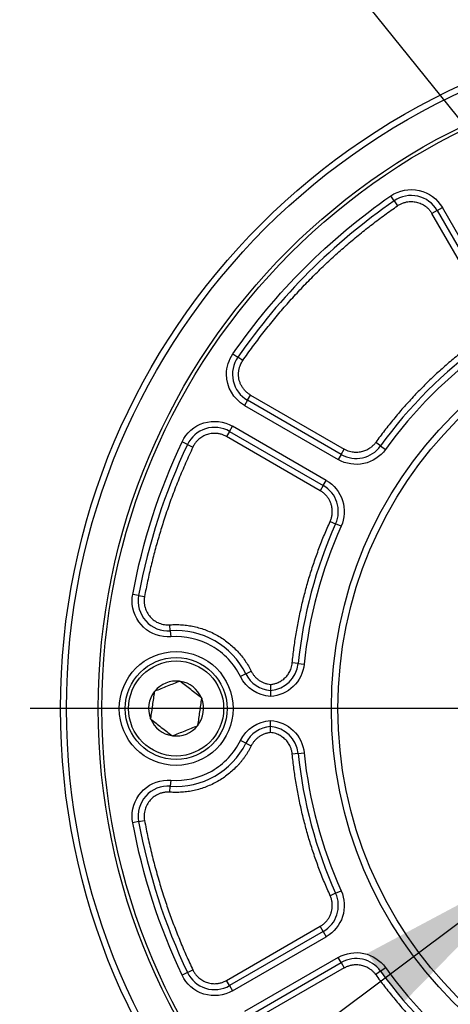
# Model space of a CAD drawing. Header units: millimetres. Extents: x 0 to 1397, y 0 to 1080.
# Tile 5 of 31: x 346 to 382, y 266 to 348. Entities that reach past the tile are written whole.
import ezdxf

# ---------------------------------------------------------------- set-up
doc = ezdxf.new("R2010")
doc.units = ezdxf.units.MM
doc.header["$LTSCALE"] = 5
doc.linetypes.add('CENTERX2', pattern=[20.32, 12.7, -2.54, 2.54, -2.54])
doc.layers.add('CENTER', color=40, linetype='CENTERX2')
doc.layers.add('DIMENSIONS', color=140, linetype='Continuous', lineweight=25)
doc.layers.add('TEXT', color=140, linetype='Continuous', lineweight=25)
doc.styles.add('SLDTEXTSTYLE0', font='TXT', dxfattribs={"width": 0.7})
doc.dimstyles.new('SLDDIMSTYLE1', dxfattribs={"dimtxt": 10.790039, "dimasz": 16.51, "dimexe": 0, "dimexo": 0.0625, "dimgap": 2.69751, "dimtad": 0, "dimtih": 1, "dimtoh": 1, "dimrnd": 1e-09, "dimzin": 4, "dimdsep": 46, "dimtxsty": 'SLDTEXTSTYLE0', "dimsah": 1, "dimcen": 0, "dimadec": 0, "dimazin": 1, "dimtol": 1, "dimtp": 0.5, "dimtm": 0.5, "dimtfac": 1, "dimtofl": 0, "dimtmove": 0, "dimatfit": 3, "dimfxl": 0, "dimfrac": 2, "dimtolj": 1, "dimarcsym": 0})
doc.dimstyles.new('SLDDIMSTYLE2', dxfattribs={"dimtxt": 10.790039, "dimasz": 16.51, "dimexe": 0, "dimexo": 0.0625, "dimgap": 2.69751, "dimtad": 0, "dimtih": 1, "dimtoh": 1, "dimrnd": 1e-09, "dimzin": 4, "dimdsep": 46, "dimtxsty": 'SLDTEXTSTYLE0', "dimsah": 1, "dimcen": 0.09, "dimadec": 0, "dimazin": 1, "dimtol": 1, "dimtm": 0.043, "dimtfac": 1, "dimtdec": 3, "dimtmove": 0, "dimatfit": 0, "dimfxl": 0, "dimfrac": 2, "dimtolj": 1, "dimtzin": 0, "dimarcsym": 0})
doc.dimstyles.new('SLDDIMSTYLE6', dxfattribs={"dimtxt": 10.790039, "dimasz": 16.51, "dimexe": 0, "dimexo": 0.0625, "dimgap": 2.69751, "dimtad": 0, "dimtih": 1, "dimtoh": 1, "dimrnd": 1e-09, "dimzin": 4, "dimdsep": 46, "dimtxsty": 'SLDTEXTSTYLE0', "dimsah": 1, "dimcen": 0, "dimadec": 0, "dimazin": 1, "dimtol": 1, "dimtm": 0.018, "dimtfac": 1, "dimtdec": 3, "dimtofl": 0, "dimtmove": 0, "dimatfit": 3, "dimfxl": 0, "dimfrac": 2, "dimtolj": 1, "dimtzin": 0, "dimarcsym": 0})
doc.dimstyles.new('SLDDIMSTYLE7', dxfattribs={"dimtxt": 10.790039, "dimasz": 16.51, "dimexe": 0, "dimexo": 0.0625, "dimgap": 2.69751, "dimtad": 0, "dimtih": 1, "dimtoh": 1, "dimrnd": 1e-09, "dimzin": 4, "dimdsep": 46, "dimtxsty": 'SLDTEXTSTYLE0', "dimsah": 1, "dimcen": 0, "dimadec": 0, "dimazin": 1, "dimtol": 1, "dimtm": 0.025, "dimtfac": 1, "dimtdec": 3, "dimtofl": 0, "dimtmove": 0, "dimatfit": 3, "dimfxl": 0, "dimfrac": 2, "dimtolj": 1, "dimtzin": 0, "dimarcsym": 0})
doc.dimstyles.new('SLDDIMSTYLE8', dxfattribs={"dimtxt": 10.790039, "dimasz": 16.51, "dimexe": 0, "dimexo": 0.0625, "dimgap": 2.69751, "dimtad": 0, "dimtih": 1, "dimtoh": 1, "dimrnd": 1e-09, "dimzin": 4, "dimdsep": 46, "dimtxsty": 'SLDTEXTSTYLE0', "dimsah": 1, "dimcen": 0.09, "dimadec": 0, "dimazin": 1, "dimtol": 1, "dimtp": 0.043, "dimtfac": 1, "dimtdec": 3, "dimtmove": 0, "dimatfit": 0, "dimfxl": 0, "dimfrac": 2, "dimtolj": 1, "dimtzin": 0, "dimarcsym": 0})
doc.dimstyles.new('SLDDIMSTYLE9', dxfattribs={"dimtxt": 0.18, "dimasz": 16.51, "dimexe": 0, "dimexo": 0.0625, "dimgap": 0, "dimtad": 0, "dimtih": 1, "dimtoh": 1, "dimdec": 0, "dimrnd": 1e-09, "dimzin": 0, "dimdsep": 46, "dimtxsty": 'Standard', "dimsah": 1, "dimcen": 0.09, "dimadec": 0, "dimazin": 0, "dimtfac": 16.51, "dimtdec": 0, "dimtofl": 0, "dimtmove": 0, "dimatfit": 3, "dimfxl": 0, "dimfrac": 2, "dimtolj": 1, "dimtzin": 0, "dimarcsym": 0})

# ---------------------------------------------------------------- blocks, each defined once
blk = doc.blocks.new('_D_1')
at = {"layer": 'DIMENSIONS'}
for p, q in [((456.235, 203.808), (489.163, 146.775)), ((360.651, 162.444), (357.028, 162.444)), ((357.028, 162.444), (357.028, 145.296)), ((436.322, 162.444), (439.946, 162.444)), ((439.946, 162.444), (439.946, 145.296)), ((489.163, 146.775), (461.382, 146.775)), ((357.028, 145.296), (360.651, 145.296)), ((439.946, 145.296), (436.322, 145.296))]:
    blk.add_line(p, q, dxfattribs=at)
blk.add_solid([(456.235, 203.808), (462.291, 188.24), (466.69, 190.78)], dxfattribs=at)
at = {"layer": 'DIMENSIONS', "char_height": 10.5833, "attachment_point": 1, "style": 'SLDTEXTSTYLE0'}
for s, insert in [('±0.50', (409.837, 178.503)), ('%%c', (343.529, 178.503)), ('200.00', (359.821, 178.503)), ('±0.02', (392.715, 158.938)), ('7.87', (360.651, 158.938)), ('B.C.', (383.582, 139.374))]:
    blk.add_mtext(s, dxfattribs=dict(at, insert=insert))
blk = doc.blocks.new('_D_3')
at = {"layer": 'DIMENSIONS'}
for p, q in [((400.235, 325.91), (400.235, 477.345)), ((412.235, 325.91), (412.235, 477.345)), ((400.235, 461.47), (368.485, 461.47)), ((412.235, 461.47), (451.731, 461.47))]:
    blk.add_line(p, q, dxfattribs=at)
for points in [[(400.235, 461.47), (383.725, 464.01), (383.725, 458.93)], [(412.235, 461.47), (428.745, 458.93), (428.745, 464.01)]]:
    blk.add_solid(points, dxfattribs=at)
at = {"layer": 'DIMENSIONS', "attachment_point": 1, "style": 'SLDTEXTSTYLE0'}
for s, insert, char_height in [('0.000', (499.18, 483.687), 10.5833), ('12.00', (451.731, 475.892), 10.5833), ('0.043', (499.18, 469.576), 10.5833), ('-', (492.771, 469.576), 10.583), ('[0.47] KEY', (457.366, 452.427), 10.5833)]:
    blk.add_mtext(s, dxfattribs=dict(at, insert=insert, char_height=char_height))
blk = doc.blocks.new('_D_7')
at = {"layer": 'DIMENSIONS'}
for p, q in [((389.419, 277.832), (327.552, 231.555)), ((327.552, 231.555), (265.853, 231.555))]:
    blk.add_line(p, q, dxfattribs=at)
blk.add_solid([(389.419, 277.832), (374.677, 269.977), (377.72, 265.909)], dxfattribs=at)
at = {"layer": 'DIMENSIONS', "attachment_point": 1, "style": 'SLDTEXTSTYLE0'}
for s, insert, char_height in [('0.000', (254.762, 267.923), 10.5833), ('%%c', (191.022, 260.127), 10.5833), ('42.00', (207.314, 260.127), 10.5833), ('0.018', (254.762, 253.812), 10.5833), ('-', (248.353, 253.812), 10.583), ('[1.65]', (220.971, 236.663), 10.5833), ('SHAFT', (220.06, 219.514), 10.5833)]:
    blk.add_mtext(s, dxfattribs=dict(at, insert=insert, char_height=char_height))
blk = doc.blocks.new('_D_8')
at = {"layer": 'DIMENSIONS'}
for p, q in [((459.859, 270.647), (507.148, 253.219)), ((507.148, 253.219), (538.898, 253.219))]:
    blk.add_line(p, q, dxfattribs=at)
blk.add_solid([(459.859, 270.647), (474.472, 262.555), (476.229, 267.321)], dxfattribs=at)
at = {"layer": 'DIMENSIONS', "attachment_point": 1, "style": 'SLDTEXTSTYLE0'}
for s, insert, char_height in [('0.000', (611.614, 281.012), 10.5833), ('%%c', (538.898, 273.217), 10.5833), ('114.30', (555.189, 273.217), 10.5833), ('0.025', (611.614, 266.901), 10.5833), ('-', (605.205, 266.901), 10.583), ('[4.50]', (573.335, 249.752), 10.5833)]:
    blk.add_mtext(s, dxfattribs=dict(at, insert=insert, char_height=char_height))
blk = doc.blocks.new('_D_9')
at = {"layer": 'DIMENSIONS'}
for p, q in [((400.235, 325.91), (400.235, 494.437)), ((412.235, 325.91), (412.235, 494.437)), ((400.235, 478.562), (351.008, 478.562)), ((412.235, 478.562), (443.985, 478.562))]:
    blk.add_line(p, q, dxfattribs=at)
for points in [[(400.235, 478.562), (383.725, 481.102), (383.725, 476.022)], [(412.235, 478.562), (428.745, 476.022), (428.745, 481.102)]]:
    blk.add_solid(points, dxfattribs=at)
at = {"layer": 'DIMENSIONS', "attachment_point": 1, "style": 'SLDTEXTSTYLE0'}
for s, insert, char_height in [('0.043', (302.031, 500.779), 10.5833), ('+', (290.487, 500.779), 10.583), ('12.00', (249.447, 492.984), 10.5833), ('0.000', (302.031, 486.668), 10.5833), ('[0.47] KEYWAY', (241.51, 469.519), 10.58333)]:
    blk.add_mtext(s, dxfattribs=dict(at, insert=insert, char_height=char_height))
blk = doc.blocks.new('SW_CENTERMARKSYMBOL_0')
at = {"layer": 'CENTER', "color": 0}
blk.add_line((-5.08, 0), (-59.69, 0), dxfattribs=at)

msp = doc.modelspace()

# ---------------------------------------------------------------- linework, layer by layer
for p, q in [((376.93, 332.76), (376.646, 333.171)), ((376.93, 332.76), (377.215, 332.349)), ((380.518, 331.954), (380.085, 331.704)), ((380.518, 331.954), (380.951, 332.204)), ((380.518, 331.954), (385.036, 324.128)), ((385.469, 324.378), (380.951, 332.204)), ((384.603, 323.878), (380.085, 331.704)), ((363.475, 320), (363.886, 319.715)), ((364.297, 319.431), (363.886, 319.715)), ((364.692, 316.128), (364.942, 316.561)), ((364.942, 316.561), (372.768, 312.042)), ((364.692, 316.128), (364.442, 315.695)), ((364.442, 315.695), (372.268, 311.176)), ((372.518, 311.609), (364.692, 316.128)), ((363.192, 313.529), (363.442, 313.962)), ((371.268, 309.444), (363.442, 313.962)), ((363.192, 313.529), (362.942, 313.096)), ((370.768, 308.578), (362.942, 313.096)), ((363.192, 313.529), (371.018, 309.011)), ((359.682, 312.433), (359.23, 312.647)), ((359.682, 312.433), (360.134, 312.22)), ((375.797, 312.314), (375.391, 312.606)), ((375.797, 312.314), (376.203, 312.022)), ((372.518, 311.609), (372.268, 311.176)), ((372.518, 311.609), (372.768, 312.042)), ((371.018, 309.011), (370.768, 308.578)), ((371.018, 309.011), (371.268, 309.444)), ((371.591, 306.024), (372.047, 305.819)), ((372.503, 305.613), (372.047, 305.819)), ((355.606, 299.843), (355.115, 299.935)), ((355.606, 299.843), (356.098, 299.752)), ((358.251, 296.892), (358.213, 297.391)), ((358.251, 296.892), (358.288, 296.394)), ((368.923, 294.16), (368.426, 294.21)), ((368.923, 294.16), (369.421, 294.11)), ((364.558, 293.299), (364.11, 293.077)), ((364.558, 293.299), (365.006, 293.521)), ((359.026, 292.683), (359.059, 292.697)), ((359.059, 292.697), (359.088, 292.674)), ((356.912, 291.798), (356.917, 291.834)), ((356.917, 291.834), (356.951, 291.848)), ((360.849, 291.295), (360.878, 291.273)), ((360.878, 291.273), (360.872, 291.237)), ((356.593, 289.548), (356.598, 289.584)), ((356.621, 289.525), (356.593, 289.548)), ((360.553, 288.986), (360.52, 288.973)), ((360.558, 289.022), (360.553, 288.986)), ((358.411, 288.124), (358.383, 288.146)), ((358.445, 288.137), (358.411, 288.124)), ((364.558, 287.521), (364.11, 287.744)), ((364.558, 287.521), (365.006, 287.299)), ((368.923, 286.66), (369.421, 286.71)), ((368.923, 286.66), (368.426, 286.61)), ((358.288, 284.427), (358.251, 283.928)), ((358.213, 283.43), (358.251, 283.928)), ((355.606, 280.977), (355.115, 280.886)), ((355.606, 280.977), (356.098, 281.069)), ((372.047, 275.002), (372.503, 275.207)), ((372.047, 275.002), (371.591, 274.796)), ((362.942, 267.724), (370.768, 272.243)), ((371.018, 271.81), (370.768, 272.243)), ((371.018, 271.81), (363.192, 267.291)), ((363.442, 266.858), (371.268, 271.377)), ((371.018, 271.81), (371.268, 271.377)), ((372.268, 269.644), (364.442, 265.126)), ((372.518, 269.211), (372.268, 269.644)), ((359.682, 268.387), (360.134, 268.601)), ((364.692, 264.693), (372.518, 269.211)), ((372.768, 268.778), (364.942, 264.26)), ((372.518, 269.211), (372.768, 268.778)), ((375.797, 268.507), (376.203, 268.799)), ((359.682, 268.387), (359.23, 268.173)), ((375.797, 268.507), (375.391, 268.215)), ((363.192, 267.291), (362.942, 267.724)), ((363.192, 267.291), (363.442, 266.858))]:
    msp.add_line(p, q)
for centre, radius in [((406.235, 290.41), 57.15), ((406.235, 290.41), 56.65), ((406.235, 290.41), 54), ((406.235, 290.41), 53.7), ((406.235, 290.41), 34.546), ((406.235, 290.41), 34), ((358.735, 290.41), 4.75), ((358.735, 290.41), 4.25), ((358.735, 290.41), 3.967)]:
    msp.add_circle(centre, radius)
for centre, radius, start, end in [((406.235, 290.41), 51.5, 124.68242, 145.31758), ((378.353, 330.704), 2.5, 30, 124.68242), ((406.235, 290.41), 37.5, 125.73917, 144.26083), ((365.942, 318.293), 2.5, 145.31758, 240), ((361.942, 311.364), 2.5, 60, 154.68242), ((406.235, 290.41), 51.5, 154.68242, 169.446), ((373.768, 313.774), 2.5, 240, 324.26083), ((369.768, 306.846), 2.5, 335.73917, 60), ((406.235, 290.41), 37.5, 155.73917, 174.26083), ((358.064, 299.385), 2.5, 169.446, 274.27602), ((358.735, 290.41), 6.5, 26.3878, 94.27602), ((366.436, 294.41), 2.5, 274.14903, 354.26083), ((366.797, 294.41), 2.5, 206.3878, 265.85097), ((358.735, 290.41), 2.292, 82.71502, 141.14586), ((358.735, 290.41), 2.292, 22.71502, 81.14586), ((358.735, 290.41), 2.292, 142.71502, 201.14586), ((358.735, 290.41), 2.292, 322.71502, 21.14586), ((358.735, 290.41), 2.292, 202.71502, 261.14586), ((358.735, 290.41), 2.292, 262.71502, 321.14586), ((366.797, 286.41), 2.5, 94.14903, 153.6122), ((366.436, 286.41), 2.5, 5.73917, 85.85097), ((358.735, 290.41), 6.5, 265.72398, 333.6122), ((406.235, 290.41), 37.5, 185.73917, 204.26083), ((358.064, 281.435), 2.5, 85.72398, 190.554), ((406.235, 290.41), 51.5, 190.554, 205.31758), ((369.768, 273.975), 2.5, 300, 24.26083), ((373.768, 267.046), 2.5, 35.73917, 120), ((361.942, 269.456), 2.5, 205.31758, 300), ((406.235, 290.41), 37.5, 215.73917, 234.26083)]:
    msp.add_arc(centre, radius, start, end)
for points, knots in [([(376.646, 333.171), (377.335, 333.648), (378.193, 333.815), (379.828, 333.447), (380.532, 332.93), (380.951, 332.204)], [0, 0, 0, 0, 0.5, 0.5, 1, 1, 1, 1]), ([(377.215, 332.349), (377.253, 332.374), (377.33, 332.425), (377.451, 332.491), (377.575, 332.549), (377.704, 332.598), (377.836, 332.638), (378.059, 332.689), (378.382, 332.719), (378.794, 332.669), (379.188, 332.538), (379.507, 332.35), (379.752, 332.142), (379.938, 331.937), (380.036, 331.782), (380.085, 331.704)], [0, 0, 0, 0, 0.042017, 0.083643, 0.125076, 0.166519, 0.208172, 0.250233, 0.375074, 0.500072, 0.624912, 0.749911, 0.833507, 0.916333, 1, 1, 1, 1]), ([(364.297, 319.431), (364.432, 319.624), (364.702, 320.011), (365.117, 320.584), (365.539, 321.151), (365.968, 321.711), (366.405, 322.266), (366.85, 322.814), (367.302, 323.355), (367.761, 323.891), (368.228, 324.42), (368.703, 324.943), (369.185, 325.46), (369.675, 325.97), (370.314, 326.618), (371.109, 327.394), (372.072, 328.285), (373.057, 329.151), (374.063, 329.99), (375.092, 330.804), (376.14, 331.593), (376.856, 332.097), (377.215, 332.349)], [0, 0, 0, 0, 0.038541, 0.077042, 0.11551, 0.153952, 0.192376, 0.23079, 0.2692, 0.307614, 0.34604, 0.384484, 0.422955, 0.461459, 0.500005, 0.571548, 0.642973, 0.714329, 0.785662, 0.85702, 0.92845, 1, 1, 1, 1]), ([(384.04, 321.254), (383.874, 321.134), (383.542, 320.893), (383.052, 320.521), (382.569, 320.143), (382.092, 319.757), (381.621, 319.363), (381.157, 318.962), (380.699, 318.553), (380.247, 318.137), (379.802, 317.713), (379.218, 317.138), (378.505, 316.402), (377.68, 315.493), (376.885, 314.557), (376.118, 313.597), (375.634, 312.936), (375.391, 312.606)], [0, 0, 0, 0, 0.0500753, 0.1000992, 0.1500847, 0.2000449, 0.2499929, 0.2999418, 0.3499047, 0.3998946, 0.4499248, 0.5000081, 0.6001041, 0.7000465, 0.7999402, 0.8998898, 1, 1, 1, 1]), ([(363.942, 318.293), (363.942, 318.333), (363.944, 318.414), (363.955, 318.534), (363.973, 318.654), (363.999, 318.772), (364.039, 318.915), (364.099, 319.079), (364.187, 319.261), (364.26, 319.374), (364.297, 319.431)], [0, 0, 0, 0, 0.1003101, 0.2001031, 0.2997471, 0.3996119, 0.5000648, 0.6668965, 0.8329699, 1, 1, 1, 1]), ([(364.942, 316.561), (364.905, 316.583), (364.831, 316.627), (364.727, 316.702), (364.627, 316.783), (364.499, 316.902), (364.353, 317.068), (364.205, 317.29), (364.086, 317.529), (364.003, 317.779), (363.951, 318.035), (363.945, 318.207), (363.942, 318.293)], [0, 0, 0, 0, 0.061518, 0.122811, 0.184134, 0.245743, 0.372781, 0.500062, 0.627101, 0.754382, 0.877131, 1, 1, 1, 1]), ([(359.23, 312.647), (359.588, 313.405), (360.247, 313.978), (361.848, 314.478), (362.716, 314.382), (363.442, 313.962)], [0, 0, 0, 0, 0.5, 0.5, 1, 1, 1, 1]), ([(362.942, 313.096), (362.901, 313.119), (362.82, 313.163), (362.695, 313.219), (362.566, 313.267), (362.434, 313.305), (362.299, 313.334), (362.072, 313.367), (361.748, 313.37), (361.342, 313.287), (360.959, 313.124), (360.657, 312.91), (360.43, 312.683), (360.261, 312.464), (360.176, 312.301), (360.134, 312.22)], [0, 0, 0, 0, 0.042017, 0.083643, 0.125076, 0.166519, 0.208172, 0.250233, 0.375074, 0.500072, 0.624912, 0.749911, 0.833507, 0.916333, 1, 1, 1, 1]), ([(360.134, 312.22), (360.03, 311.999), (359.824, 311.558), (359.526, 310.891), (359.238, 310.221), (358.959, 309.546), (358.69, 308.868), (358.431, 308.186), (358.182, 307.5), (357.942, 306.81), (357.651, 305.932), (357.32, 304.862), (356.963, 303.597), (356.641, 302.323), (356.348, 301.042), (356.182, 300.182), (356.098, 299.752)], [0, 0, 0, 0, 0.0556051, 0.1111714, 0.1667103, 0.222233, 0.2777511, 0.3332759, 0.3888189, 0.4443913, 0.5000047, 0.6000636, 0.7000261, 0.7999586, 0.8999278, 1, 1, 1, 1]), ([(375.391, 312.606), (375.363, 312.568), (375.306, 312.492), (375.211, 312.387), (375.109, 312.288), (375.001, 312.197), (374.821, 312.067), (374.555, 311.922), (374.191, 311.807), (373.811, 311.762), (373.478, 311.787), (373.2, 311.851), (372.977, 311.931), (372.838, 312.005), (372.768, 312.042)], [0, 0, 0, 0, 0.048504, 0.096655, 0.144697, 0.192877, 0.241439, 0.370651, 0.500043, 0.629255, 0.758647, 0.839248, 0.919318, 1, 1, 1, 1]), ([(376.203, 312.022), (375.769, 311.418), (375.125, 310.997), (373.671, 310.685), (372.912, 310.804), (372.268, 311.176)], [0, 0, 0, 0, 0.5, 0.5, 1, 1, 1, 1]), ([(371.268, 309.444), (371.912, 309.072), (372.395, 308.474), (372.851, 307.059), (372.808, 306.291), (372.503, 305.613)], [0, 0, 0, 0, 0.5, 0.5, 1, 1, 1, 1]), ([(371.768, 306.846), (371.767, 306.889), (371.765, 306.975), (371.753, 307.103), (371.732, 307.229), (371.693, 307.4), (371.623, 307.609), (371.505, 307.849), (371.357, 308.071), (371.182, 308.268), (370.986, 308.441), (370.841, 308.532), (370.768, 308.578)], [0, 0, 0, 0, 0.061518, 0.122811, 0.184134, 0.245743, 0.372781, 0.500062, 0.627101, 0.754382, 0.877131, 1, 1, 1, 1]), ([(371.591, 306.024), (371.61, 306.068), (371.647, 306.155), (371.691, 306.289), (371.725, 306.425), (371.75, 306.564), (371.765, 306.704), (371.767, 306.798), (371.768, 306.846)], [0, 0, 0, 0, 0.168069, 0.334458, 0.5, 0.665542, 0.831931, 1, 1, 1, 1]), ([(368.426, 294.21), (368.447, 294.414), (368.49, 294.822), (368.567, 295.432), (368.653, 296.04), (368.748, 296.646), (368.854, 297.25), (368.969, 297.853), (369.094, 298.454), (369.229, 299.053), (369.374, 299.65), (369.58, 300.444), (369.861, 301.429), (370.236, 302.599), (370.649, 303.755), (371.097, 304.899), (371.426, 305.649), (371.591, 306.024)], [0, 0, 0, 0, 0.050075, 0.100099, 0.150085, 0.200045, 0.249993, 0.299942, 0.349905, 0.399895, 0.449925, 0.500008, 0.600104, 0.700047, 0.79994, 0.89989, 1, 1, 1, 1]), ([(358.288, 296.394), (357.456, 296.331), (356.635, 296.619), (355.412, 297.754), (355.064, 298.551), (355.064, 299.385)], [0, 0, 0, 0, 0.5, 0.5, 1, 1, 1, 1]), ([(356.098, 299.752), (356.091, 299.708), (356.076, 299.622), (356.065, 299.491), (356.062, 299.361), (356.068, 299.231), (356.082, 299.102), (356.106, 298.973), (356.163, 298.74), (356.294, 298.414), (356.562, 298.039), (356.905, 297.732), (357.244, 297.55), (357.533, 297.452), (357.756, 297.404), (357.984, 297.381), (358.137, 297.387), (358.213, 297.391)], [0, 0, 0, 0, 0.0361226, 0.0718649, 0.1073796, 0.1428219, 0.1783485, 0.2141145, 0.2502722, 0.375084, 0.5000434, 0.6248553, 0.7498148, 0.8127512, 0.8748713, 0.9370097, 1, 1, 1, 1]), ([(358.213, 297.391), (358.298, 297.396), (358.467, 297.407), (358.721, 297.412), (358.974, 297.408), (359.226, 297.395), (359.478, 297.373), (359.729, 297.341), (359.979, 297.3), (360.491, 297.198), (361.253, 296.972), (362.213, 296.516), (363.095, 295.922), (363.74, 295.325), (364.193, 294.803), (364.496, 294.397), (364.771, 293.971), (364.927, 293.672), (365.006, 293.521)], [0, 0, 0, 0, 0.030698, 0.061278, 0.091779, 0.122241, 0.152706, 0.183213, 0.213803, 0.244515, 0.372235, 0.50002, 0.627739, 0.755524, 0.816792, 0.877746, 0.938707, 1, 1, 1, 1]), ([(364.11, 293.077), (363.58, 294.146), (362.742, 295.033), (360.668, 296.214), (359.478, 296.483), (358.288, 296.394)], [0, 0, 0, 0, 0.5, 0.5, 1, 1, 1, 1]), ([(366.617, 292.418), (366.661, 292.423), (366.75, 292.433), (366.881, 292.459), (367.01, 292.493), (367.137, 292.536), (367.329, 292.615), (367.576, 292.754), (367.85, 292.982), (368.081, 293.254), (368.237, 293.525), (368.336, 293.774), (368.396, 293.989), (368.416, 294.136), (368.426, 294.21)], [0, 0, 0, 0, 0.048687, 0.097062, 0.145341, 0.193745, 0.242492, 0.371171, 0.500039, 0.628718, 0.757586, 0.838519, 0.918985, 1, 1, 1, 1]), ([(369.421, 294.11), (369.349, 293.401), (369.028, 292.741), (368.001, 291.753), (367.328, 291.459), (366.617, 291.416)], [0, 0, 0, 0, 0.5, 0.5, 1, 1, 1, 1]), ([(365.006, 293.521), (365.025, 293.484), (365.064, 293.41), (365.13, 293.304), (365.202, 293.201), (365.309, 293.069), (365.46, 292.916), (365.664, 292.756), (365.888, 292.623), (366.124, 292.522), (366.368, 292.45), (366.534, 292.429), (366.617, 292.418)], [0, 0, 0, 0, 0.061566, 0.122921, 0.184308, 0.245967, 0.372888, 0.500059, 0.62698, 0.754152, 0.877014, 1, 1, 1, 1]), ([(359.026, 292.683), (358.687, 292.547), (358.343, 292.408), (357.815, 292.196), (357.638, 292.125), (357.292, 291.985), (357.121, 291.916), (356.951, 291.848)], [0, 0, 0, 0, 0.5, 0.5, 0.75, 0.75, 1, 1, 1, 1]), ([(360.849, 291.295), (360.561, 291.521), (360.269, 291.749), (359.821, 292.1), (359.671, 292.217), (359.377, 292.448), (359.232, 292.562), (359.088, 292.674)], [0, 0, 0, 0, 0.5, 0.5, 0.75, 0.75, 1, 1, 1, 1]), ([(366.617, 292.418), (366.617, 292.394), (366.617, 292.346), (366.616, 292.275), (366.616, 292.207), (366.616, 292.144), (366.616, 292.086), (366.616, 292.036), (366.616, 291.993), (366.616, 291.959), (366.617, 291.935), (366.617, 291.92), (366.617, 291.918), (366.617, 291.917)], [0, 0, 0, 0, 0.092583, 0.184829, 0.276737, 0.368305, 0.459533, 0.550424, 0.640981, 0.731209, 0.821116, 0.910709, 1, 1, 1, 1]), ([(356.912, 291.798), (356.861, 291.436), (356.809, 291.069), (356.729, 290.506), (356.702, 290.317), (356.65, 289.948), (356.624, 289.765), (356.598, 289.584)], [0, 0, 0, 0, 0.5, 0.5, 0.75, 0.75, 1, 1, 1, 1]), ([(366.617, 291.917), (366.617, 291.916), (366.617, 291.914), (366.617, 291.897), (366.617, 291.869), (366.617, 291.827), (366.617, 291.762), (366.617, 291.669), (366.617, 291.547), (366.617, 291.459), (366.617, 291.416)], [0, 0, 0, 0, 0.090676, 0.18603, 0.28607, 0.390806, 0.500245, 0.666769, 0.83335, 1, 1, 1, 1]), ([(360.558, 289.022), (360.61, 289.384), (360.662, 289.752), (360.769, 290.507), (360.821, 290.875), (360.872, 291.237)], [0, 0, 0, 0, 0.5, 0.5, 1, 1, 1, 1]), ([(356.621, 289.525), (356.909, 289.3), (357.201, 289.071), (357.649, 288.72), (357.799, 288.603), (358.093, 288.373), (358.238, 288.259), (358.383, 288.146)], [0, 0, 0, 0, 0.5, 0.5, 0.75, 0.75, 1, 1, 1, 1]), ([(366.617, 288.904), (366.617, 288.905), (366.617, 288.907), (366.617, 288.924), (366.617, 288.952), (366.617, 288.994), (366.617, 289.058), (366.616, 289.151), (366.616, 289.274), (366.616, 289.361), (366.617, 289.405)], [0, 0, 0, 0, 0.090676, 0.18603, 0.28607, 0.390806, 0.500245, 0.666769, 0.83335, 1, 1, 1, 1]), ([(366.617, 289.405), (367.328, 289.362), (368.001, 289.067), (369.028, 288.08), (369.349, 287.419), (369.421, 286.71)], [0, 0, 0, 0, 0.5, 0.5, 1, 1, 1, 1]), ([(358.445, 288.137), (358.784, 288.274), (359.128, 288.412), (359.656, 288.625), (359.832, 288.696), (360.179, 288.835), (360.35, 288.904), (360.52, 288.973)], [0, 0, 0, 0, 0.5, 0.5, 0.75, 0.75, 1, 1, 1, 1]), ([(366.617, 288.402), (366.575, 288.398), (366.492, 288.388), (366.369, 288.365), (366.247, 288.334), (366.085, 288.283), (365.888, 288.198), (365.665, 288.065), (365.46, 287.905), (365.281, 287.721), (365.125, 287.52), (365.046, 287.373), (365.006, 287.299)], [0, 0, 0, 0, 0.061566, 0.122921, 0.184308, 0.245967, 0.372888, 0.500059, 0.62698, 0.754152, 0.877014, 1, 1, 1, 1]), ([(366.617, 288.402), (366.617, 288.426), (366.617, 288.475), (366.617, 288.546), (366.617, 288.614), (366.617, 288.677), (366.617, 288.734), (366.617, 288.785), (366.617, 288.827), (366.617, 288.861), (366.617, 288.885), (366.617, 288.901), (366.617, 288.903), (366.617, 288.904)], [0, 0, 0, 0, 0.092583, 0.184829, 0.276737, 0.368305, 0.459533, 0.550424, 0.640981, 0.731209, 0.821116, 0.910709, 1, 1, 1, 1]), ([(368.426, 286.61), (368.42, 286.655), (368.41, 286.743), (368.383, 286.874), (368.348, 287.003), (368.304, 287.129), (368.222, 287.321), (368.081, 287.566), (367.851, 287.838), (367.576, 288.067), (367.303, 288.22), (367.054, 288.317), (366.838, 288.375), (366.691, 288.393), (366.617, 288.402)], [0, 0, 0, 0, 0.048687, 0.097062, 0.145341, 0.193745, 0.242492, 0.371171, 0.500039, 0.628718, 0.757586, 0.838519, 0.918985, 1, 1, 1, 1]), ([(358.288, 284.427), (359.478, 284.338), (360.668, 284.606), (362.742, 285.788), (363.58, 286.674), (364.11, 287.744)], [0, 0, 0, 0, 0.5, 0.5, 1, 1, 1, 1]), ([(365.006, 287.299), (364.967, 287.224), (364.891, 287.073), (364.765, 286.852), (364.633, 286.636), (364.493, 286.426), (364.345, 286.221), (364.19, 286.021), (364.028, 285.826), (363.678, 285.438), (363.095, 284.898), (362.213, 284.305), (361.253, 283.849), (360.41, 283.598), (359.73, 283.475), (359.227, 283.421), (358.72, 283.402), (358.382, 283.421), (358.213, 283.43)], [0, 0, 0, 0, 0.030698, 0.061278, 0.091779, 0.122241, 0.152706, 0.183213, 0.213803, 0.244515, 0.372235, 0.50002, 0.627739, 0.755524, 0.816792, 0.877746, 0.938707, 1, 1, 1, 1]), ([(371.591, 274.796), (371.508, 274.984), (371.341, 275.358), (371.103, 275.925), (370.873, 276.494), (370.653, 277.067), (370.442, 277.643), (370.241, 278.223), (370.049, 278.806), (369.866, 279.392), (369.692, 279.982), (369.474, 280.772), (369.225, 281.766), (368.964, 282.966), (368.744, 284.174), (368.56, 285.388), (368.47, 286.203), (368.426, 286.61)], [0, 0, 0, 0, 0.050075, 0.100099, 0.150085, 0.200045, 0.249993, 0.299942, 0.349905, 0.399895, 0.449925, 0.500008, 0.600104, 0.700047, 0.79994, 0.89989, 1, 1, 1, 1]), ([(355.064, 281.435), (355.064, 282.27), (355.412, 283.067), (356.635, 284.202), (357.456, 284.489), (358.288, 284.427)], [0, 0, 0, 0, 0.5, 0.5, 1, 1, 1, 1]), ([(358.213, 283.43), (358.169, 283.432), (358.082, 283.437), (357.951, 283.434), (357.821, 283.423), (357.693, 283.403), (357.566, 283.374), (357.44, 283.337), (357.215, 283.255), (356.905, 283.088), (356.562, 282.781), (356.294, 282.407), (356.151, 282.05), (356.084, 281.752), (356.061, 281.525), (356.063, 281.296), (356.086, 281.145), (356.098, 281.069)], [0, 0, 0, 0, 0.036123, 0.071865, 0.10738, 0.142822, 0.178348, 0.214114, 0.250272, 0.375084, 0.500043, 0.624855, 0.749815, 0.812751, 0.874871, 0.93701, 1, 1, 1, 1]), ([(356.098, 281.069), (356.144, 280.83), (356.235, 280.351), (356.384, 279.637), (356.544, 278.924), (356.713, 278.214), (356.893, 277.507), (357.082, 276.803), (357.282, 276.1), (357.492, 275.401), (357.771, 274.519), (358.129, 273.458), (358.582, 272.224), (359.066, 271.003), (359.58, 269.793), (359.949, 268.999), (360.134, 268.601)], [0, 0, 0, 0, 0.055605, 0.111171, 0.16671, 0.222233, 0.277751, 0.333276, 0.388819, 0.444391, 0.500005, 0.600064, 0.700026, 0.799959, 0.899928, 1, 1, 1, 1]), ([(372.503, 275.207), (372.808, 274.529), (372.851, 273.762), (372.395, 272.346), (371.912, 271.748), (371.268, 271.377)], [0, 0, 0, 0, 0.5, 0.5, 1, 1, 1, 1]), ([(371.768, 273.975), (371.767, 274.022), (371.765, 274.116), (371.75, 274.257), (371.725, 274.395), (371.691, 274.532), (371.647, 274.666), (371.61, 274.753), (371.591, 274.796)], [0, 0, 0, 0, 0.168069, 0.334458, 0.5, 0.665542, 0.831931, 1, 1, 1, 1]), ([(370.768, 272.243), (370.805, 272.265), (370.878, 272.309), (370.982, 272.384), (371.082, 272.465), (371.21, 272.584), (371.357, 272.75), (371.505, 272.972), (371.623, 273.211), (371.706, 273.461), (371.758, 273.717), (371.765, 273.889), (371.768, 273.975)], [0, 0, 0, 0, 0.061518, 0.122811, 0.184134, 0.245743, 0.372781, 0.500062, 0.627101, 0.754382, 0.877131, 1, 1, 1, 1]), ([(372.268, 269.644), (372.912, 270.016), (373.671, 270.136), (375.125, 269.823), (375.769, 269.402), (376.203, 268.799)], [0, 0, 0, 0, 0.5, 0.5, 1, 1, 1, 1]), ([(360.134, 268.601), (360.154, 268.559), (360.195, 268.477), (360.267, 268.359), (360.346, 268.247), (360.432, 268.141), (360.527, 268.04), (360.695, 267.884), (360.959, 267.697), (361.341, 267.534), (361.748, 267.45), (362.118, 267.454), (362.434, 267.511), (362.698, 267.595), (362.86, 267.681), (362.942, 267.724)], [0, 0, 0, 0, 0.0420167, 0.0836427, 0.1250764, 0.1665193, 0.2081722, 0.2502335, 0.3750736, 0.5000722, 0.6249123, 0.7499108, 0.8335065, 0.9163327, 1, 1, 1, 1]), ([(372.768, 268.778), (372.809, 268.801), (372.892, 268.847), (373.022, 268.904), (373.155, 268.952), (373.292, 268.991), (373.509, 269.036), (373.811, 269.059), (374.19, 269.013), (374.555, 268.899), (374.849, 268.739), (375.075, 268.566), (375.247, 268.402), (375.343, 268.277), (375.391, 268.215)], [0, 0, 0, 0, 0.048504, 0.096655, 0.144697, 0.192877, 0.241439, 0.370651, 0.500043, 0.629255, 0.758647, 0.839248, 0.919318, 1, 1, 1, 1]), ([(363.442, 266.858), (362.716, 266.439), (361.848, 266.343), (360.247, 266.842), (359.588, 267.416), (359.23, 268.173)], [0, 0, 0, 0, 0.5, 0.5, 1, 1, 1, 1]), ([(375.391, 268.215), (375.512, 268.049), (375.753, 267.717), (376.124, 267.227), (376.502, 266.744), (376.889, 266.267), (377.282, 265.796), (377.683, 265.332), (378.092, 264.874), (378.509, 264.422), (378.933, 263.977), (379.508, 263.393), (380.244, 262.681), (381.153, 261.855), (382.089, 261.06), (383.049, 260.293), (383.709, 259.809), (384.04, 259.566)], [0, 0, 0, 0, 0.050075, 0.100099, 0.150085, 0.200045, 0.249993, 0.299942, 0.349905, 0.399895, 0.449925, 0.500008, 0.600104, 0.700047, 0.79994, 0.89989, 1, 1, 1, 1])]:
    msp.add_open_spline(points, degree=3, knots=knots)
for points in [[(363.475, 320), (367.036, 325.147), (371.498, 329.609), (376.646, 333.171)], [(384.624, 320.443), (381.381, 318.109), (378.537, 315.265), (376.203, 312.022)], [(362.942, 318.293), (362.942, 318.903), (363.128, 319.498), (363.475, 320)], [(364.442, 315.695), (363.514, 316.23), (362.942, 317.221), (362.942, 318.293)], [(355.115, 299.935), (355.934, 304.332), (357.317, 308.604), (359.23, 312.647)], [(372.503, 305.613), (370.861, 301.971), (369.82, 298.086), (369.421, 294.11)], [(355.064, 299.385), (355.064, 299.57), (355.081, 299.753), (355.115, 299.935)], [(366.617, 291.416), (365.544, 291.481), (364.588, 292.114), (364.11, 293.077)], [(364.11, 287.744), (364.588, 288.706), (365.544, 289.34), (366.617, 289.405)], [(369.421, 286.71), (369.82, 282.735), (370.861, 278.85), (372.503, 275.207)], [(355.115, 280.886), (355.081, 281.067), (355.064, 281.251), (355.064, 281.435)], [(359.23, 268.173), (357.317, 272.216), (355.934, 276.489), (355.115, 280.886)], [(376.203, 268.799), (378.537, 265.556), (381.381, 262.712), (384.624, 260.378)]]:
    msp.add_open_spline(points, degree=3)
at = {"layer": 'CENTER'}
msp.add_circle((406.235, 290.41), 100, dxfattribs=at)

# ---------------------------------------------------------------- block references
msp.add_blockref('SW_CENTERMARKSYMBOL_0', (406.235, 290.41), dxfattribs=at)

# ---------------------------------------------------------------- dimensions: what is measured, and where the dimension line sits
at = {"layer": 'DIMENSIONS'}
for base, text, dimstyle, picture, middle in [((412.235, 478.562), '<>\\P[0.47] KEYWAY', 'SLDDIMSTYLE8', '_D_9', (296.259, 478.562)), ((412.235, 461.47), '<>\\P[0.47] KEY', 'SLDDIMSTYLE2', '_D_3', (495.975, 461.47))]:
    dim = msp.add_linear_dim(base=base, p1=(400.235, 314.41), p2=(412.235, 314.41), text=text, dimstyle=dimstyle, dxfattribs=at)
    dim.commit()
    dim.dimension.update_dxf_attribs({"geometry": picture, "text_midpoint": middle, "dimtype": 160})
for p1, p2, text, dimstyle, picture, middle in [((356.235, 377.013), (456.235, 203.808), '<>\\PB.C.', 'SLDDIMSTYLE1', '_D_1', (398.487, 153.87)), ((352.611, 310.173), (459.859, 270.647), '<>\\P[4.50]', 'SLDDIMSTYLE7', '_D_8', (595.776, 258.795)), ((423.051, 302.989), (389.419, 277.832), '<>\\P[1.65]\\PSHAFT', 'SLDDIMSTYLE6', '_D_7', (243.412, 237.131))]:
    dim = msp.add_diameter_dim_2p(p1=p1, p2=p2, text=text, dimstyle=dimstyle, dxfattribs=at)
    dim.commit()
    dim.dimension.update_dxf_attribs({"geometry": picture, "text_midpoint": middle, "dimtype": 163})

# ---------------------------------------------------------------- leaders
at = {"layer": 'TEXT', "linetype": 'CENTERX2', "lineweight": 18}
msp.add_leader([(401.248, 316.122), (315.574, 422.637), (283.824, 422.637)], dimstyle='SLDDIMSTYLE9', dxfattribs=at)

doc.saveas('drawing.dxf')
